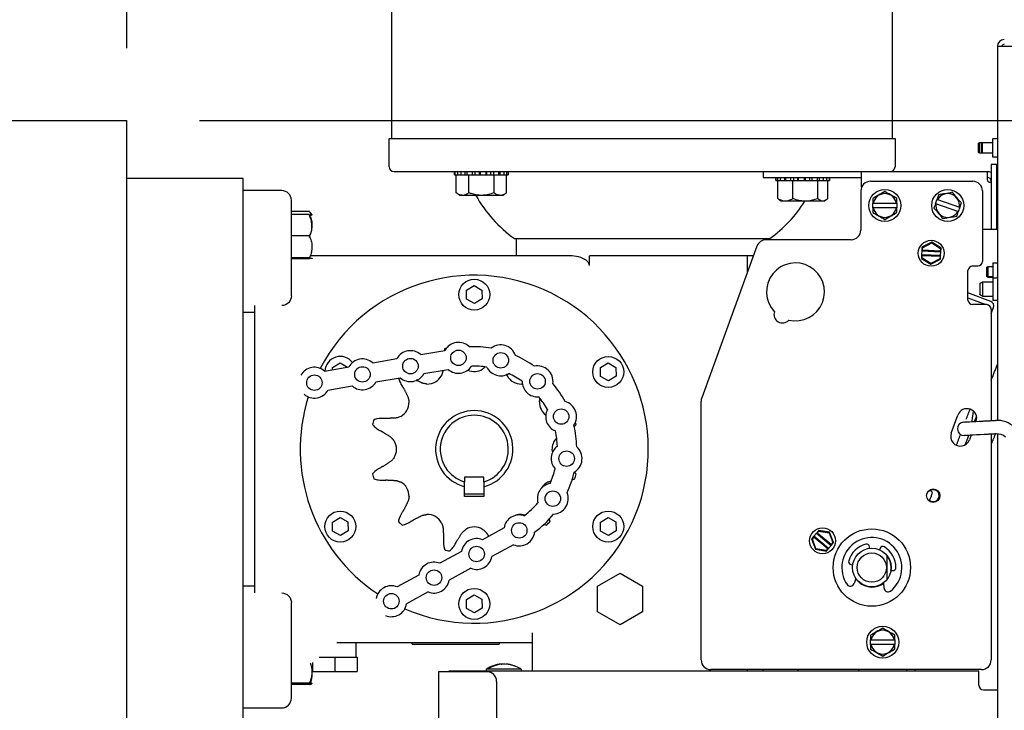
# Model space of a CAD drawing. Header units: inches. Extents: x 169.6 to 213.7, y 195.1 to 266.5.
# Tile 32 of 51: x 211.407 to 212.043, y 205.051 to 205.497. Entities that reach past the tile are written whole.
import ezdxf

# ---------------------------------------------------------------- set-up
doc = ezdxf.new("R2010")
doc.units = ezdxf.units.IN
doc.header["$LTSCALE"] = 0.25
doc.header["$MEASUREMENT"] = 0
doc.layers.add('ANNOTATIONS', color=1, linetype='Continuous')
doc.layers.add('RHX RH F.O.H.', color=7, linetype='Continuous')
doc.styles.add('ARIAL', font='arial.ttf', dxfattribs={"height": 0.09375})
doc.dimstyles.new('STANDARD$0', dxfattribs={"dimtxt": 0.09375, "dimasz": 0.09375, "dimexe": 0.03125, "dimexo": 0.046875, "dimgap": 0.09, "dimtad": 0, "dimtih": 1, "dimtoh": 1, "dimdec": 4, "dimzin": 0, "dimdsep": 46, "dimtxsty": 'ARIAL', "dimcen": 0.09, "dimadec": 0, "dimazin": 0, "dimtfac": 1, "dimtdec": 4, "dimtofl": 0, "dimtmove": 0, "dimatfit": 1, "dimfxl": 1, "dimtolj": 1, "dimtzin": 0, "dimarcsym": 0})

# ---------------------------------------------------------------- blocks, each defined once
blk = doc.blocks.new('*D24')
at = {"layer": 'ANNOTATIONS', "color": 0, "lineweight": -2, "transparency": 16777216}
for p, q in [((212.49426, 205.6409), (212.49426, 205.73465)), ((212.49426, 205.73465), (212.58801, 205.73465)), ((211.52309, 205.54715), (212.52551, 205.54715)), ((211.52309, 205.4321), (212.52551, 205.4321)), ((212.49426, 205.33835), (212.49426, 205.2446))]:
    blk.add_line(p, q, dxfattribs=at)
at = {"layer": 'ANNOTATIONS', "color": 0, "transparency": 16777216}
for points in [[(212.47864, 205.6409), (212.50989, 205.6409), (212.49426, 205.54715)], [(212.47864, 205.33835), (212.50989, 205.33835), (212.49426, 205.4321)]]:
    blk.add_solid(points, dxfattribs=at)
at = {"layer": 'defpoints', "color": 0, "transparency": 16777216}
for p in [(211.47622, 205.54715), (212.49426, 205.54715), (211.47622, 205.4321)]:
    blk.add_point(p, dxfattribs=at)
at = {"layer": 'ANNOTATIONS', "color": 0, "transparency": 16777216, "insert": (212.8367, 205.73465), "char_height": 0.09375, "attachment_point": 5, "style": 'ARIAL'}
blk.add_mtext('\\A1;1 1/2"', dxfattribs=at)
blk = doc.blocks.new('*D27')
at = {"layer": 'ANNOTATIONS', "color": 0, "lineweight": -2, "transparency": 16777216}
for p, q in [((211.68821, 205.54715), (213.02274, 205.54715)), ((212.99149, 205.4534), (212.99149, 203.33205)), ((212.99149, 200.77585), (212.99149, 202.89719)), ((211.49184, 200.6821), (213.02274, 200.6821))]:
    blk.add_line(p, q, dxfattribs=at)
at = {"layer": 'ANNOTATIONS', "color": 0, "transparency": 16777216}
for points in [[(212.97586, 205.4534), (213.00711, 205.4534), (212.99149, 205.54715)], [(212.97586, 200.77585), (213.00711, 200.77585), (212.99149, 200.6821)]]:
    blk.add_solid(points, dxfattribs=at)
at = {"layer": 'defpoints', "color": 0, "transparency": 16777216}
for p in [(211.64134, 205.54715), (211.44497, 200.6821), (212.99149, 200.6821)]:
    blk.add_point(p, dxfattribs=at)
at = {"layer": 'ANNOTATIONS', "color": 0, "transparency": 16777216, "insert": (212.99149, 203.11462), "char_height": 0.09375, "attachment_point": 5, "style": 'ARIAL'}
blk.add_mtext('\\A1;TOTAL\\PHEIGHT', dxfattribs=at)
blk = doc.blocks.new('*D25')
at = {"layer": 'ANNOTATIONS', "color": 0, "lineweight": -2, "transparency": 16777216}
for p, q in [((210.53872, 206.26343), (210.53872, 206.37165)), ((211.47622, 205.47898), (211.47622, 206.37165)), ((210.44497, 206.3404), (210.35122, 206.3404)), ((211.56997, 206.3404), (211.66372, 206.3404))]:
    blk.add_line(p, q, dxfattribs=at)
at = {"layer": 'ANNOTATIONS', "color": 0, "transparency": 16777216}
for points in [[(210.44497, 206.35603), (210.44497, 206.32478), (210.53872, 206.3404)], [(211.56997, 206.35603), (211.56997, 206.32478), (211.47622, 206.3404)]]:
    blk.add_solid(points, dxfattribs=at)
at = {"layer": 'defpoints', "color": 0, "transparency": 16777216}
for p in [(211.47622, 206.3404), (210.53872, 206.21655), (211.47622, 205.4321)]:
    blk.add_point(p, dxfattribs=at)
at = {"layer": 'ANNOTATIONS', "color": 0, "transparency": 16777216, "insert": (212.16533, 206.3404), "char_height": 0.09375, "attachment_point": 5, "style": 'ARIAL'}
blk.add_mtext('\\A1;PROJECTION', dxfattribs=at)

msp = doc.modelspace()

# ---------------------------------------------------------------- linework, layer by layer
at = {"layer": 'ANNOTATIONS'}
msp.add_line((211.52309, 205.4321), (212.52551, 205.4321), dxfattribs=at)
at = {"layer": 'RHX RH F.O.H.', "linetype": 'Continuous'}
for p, q in [((212.03887, 205.48001), (212.03887, 205.23829)), ((212.171, 205.48001), (212.03887, 205.48001)), ((210.53872, 205.4321), (211.47622, 205.4321)), ((211.47622, 204.4321), (211.47622, 205.4321)), ((211.64572, 205.4206), (211.97272, 205.4206)), ((212.02636, 205.4173), (212.02636, 205.41171)), ((212.02736, 205.41113), (212.02736, 205.41788)), ((212.02836, 205.4173), (212.02836, 205.41171)), ((212.02936, 205.41113), (212.02936, 205.41788)), ((212.03586, 205.40848), (212.03586, 205.42053)), ((212.03488, 205.40373), (212.03488, 205.3616)), ((212.03863, 205.40373), (212.03488, 205.40373)), ((212.03863, 205.3616), (212.03863, 205.40373)), ((211.64884, 205.3991), (211.68802, 205.3991)), ((211.68805, 205.3991), (211.68971, 205.3991)), ((211.68826, 205.3991), (211.68826, 205.3971)), ((211.6899, 205.3991), (211.6899, 205.3971)), ((211.6899, 205.3991), (212.03238, 205.3991)), ((211.69202, 205.3991), (211.69202, 205.3971)), ((211.69462, 205.3991), (211.69462, 205.3971)), ((211.69591, 205.3991), (211.69591, 205.3971)), ((211.69935, 205.3991), (211.69935, 205.3971)), ((211.70103, 205.3991), (211.70103, 205.3971)), ((211.70382, 205.3991), (211.70382, 205.3971)), ((211.70445, 205.3991), (211.70445, 205.3971)), ((211.7083, 205.3991), (211.7083, 205.3971)), ((211.7086, 205.3991), (211.7086, 205.3971)), ((211.7113, 205.3991), (211.7113, 205.3971)), ((211.71324, 205.3991), (211.71324, 205.3971)), ((211.71645, 205.3991), (211.71645, 205.3971)), ((211.71719, 205.3991), (211.71719, 205.3971)), ((211.71991, 205.3991), (211.71991, 205.3971)), ((211.72164, 205.3991), (211.72164, 205.3971)), ((211.72269, 205.3991), (211.72269, 205.3971)), ((211.88738, 205.3991), (211.88738, 205.39535)), ((211.95113, 205.38911), (211.95113, 205.3991)), ((212.03238, 205.3991), (212.03238, 205.39385)), ((211.55122, 205.3946), (211.47622, 205.3946)), ((211.55122, 204.9446), (211.55122, 205.3946)), ((211.68801, 205.3971), (211.72271, 205.3971)), ((211.68912, 205.38545), (211.68912, 205.3971)), ((211.69724, 205.38545), (211.69724, 205.3971)), ((211.71348, 205.38545), (211.71348, 205.3971)), ((211.7216, 205.38545), (211.7216, 205.3971)), ((211.88738, 205.39535), (211.95113, 205.39535)), ((211.89572, 205.39335), (211.93043, 205.39335)), ((211.89574, 205.39535), (211.89574, 205.39335)), ((211.89676, 205.39535), (211.89676, 205.39335)), ((211.89696, 205.3817), (211.89696, 205.39335)), ((211.89847, 205.39535), (211.89847, 205.39335)), ((211.9012, 205.39535), (211.9012, 205.39335)), ((211.90191, 205.39535), (211.90191, 205.39335)), ((211.90511, 205.39535), (211.90511, 205.39335)), ((211.90675, 205.3817), (211.90675, 205.39335)), ((211.90706, 205.39535), (211.90706, 205.39335)), ((211.90975, 205.39535), (211.90975, 205.39335)), ((211.91004, 205.39535), (211.91004, 205.39335)), ((211.91389, 205.39535), (211.91389, 205.39335)), ((211.91454, 205.39535), (211.91454, 205.39335)), ((211.91732, 205.39535), (211.91732, 205.39335)), ((211.91899, 205.39535), (211.91899, 205.39335)), ((211.92244, 205.39535), (211.92244, 205.39335)), ((211.92287, 205.3817), (211.92287, 205.39335)), ((211.92375, 205.39535), (211.92375, 205.39335)), ((211.92635, 205.39535), (211.92635, 205.39335)), ((211.92849, 205.39535), (211.92849, 205.39335)), ((211.92919, 205.3817), (211.92919, 205.39335)), ((211.92924, 205.3817), (211.92924, 205.39335)), ((211.93016, 205.39535), (211.93016, 205.39335)), ((211.95686, 205.39285), (212.02301, 205.39285)), ((212.03388, 205.39235), (212.03488, 205.39235)), ((211.57622, 205.38685), (211.55122, 205.38685)), ((211.95061, 205.3866), (211.95061, 205.36135)), ((212.02926, 205.3866), (212.02926, 205.3411)), ((211.58247, 205.31881), (211.58247, 205.3806)), ((211.71935, 205.3837), (211.69137, 205.3837)), ((211.92706, 205.37995), (211.89909, 205.37995)), ((211.95832, 205.37573), (211.95832, 205.37873)), ((211.95861, 205.37873), (211.97365, 205.37873)), ((211.97394, 205.37873), (211.97394, 205.37573)), ((211.99889, 205.37841), (211.99989, 205.38124)), ((212.01335, 205.37331), (211.99916, 205.37831)), ((212.00016, 205.38114), (212.01435, 205.37614)), ((211.59412, 205.37327), (211.58247, 205.37327)), ((211.97365, 205.37573), (211.95861, 205.37573)), ((212.01462, 205.37605), (212.01362, 205.37322)), ((211.59412, 205.37139), (211.58247, 205.37139)), ((212.03863, 205.3616), (212.02926, 205.3616)), ((211.59412, 205.35757), (211.58247, 205.35757)), ((211.72672, 205.35585), (211.89172, 205.35585)), ((211.94436, 205.3551), (211.88936, 205.3551)), ((211.99643, 205.35345), (211.9901, 205.35017)), ((211.99049, 205.34992), (211.99641, 205.35299)), ((211.99641, 205.35299), (211.99643, 205.35345)), ((211.99641, 205.35299), (212.00203, 205.34939)), ((212.00244, 205.3496), (211.99643, 205.35345)), ((211.88348, 205.35099), (211.84776, 205.25283)), ((211.98999, 205.34785), (211.98988, 205.34537)), ((211.9901, 205.35017), (211.98999, 205.34785)), ((211.98999, 205.34785), (211.99041, 205.34823)), ((211.98999, 205.34785), (212.00233, 205.34728)), ((211.99049, 205.34992), (211.9901, 205.35017)), ((211.99041, 205.34823), (211.99049, 205.34992)), ((212.00195, 205.34769), (211.99041, 205.34823)), ((212.00203, 205.34939), (212.00195, 205.34769)), ((212.00233, 205.34728), (212.00195, 205.34769)), ((212.00244, 205.3496), (212.00203, 205.34939)), ((212.00221, 205.3448), (212.00233, 205.34728)), ((212.00233, 205.34728), (212.00244, 205.3496)), ((211.59412, 205.34328), (211.58247, 205.34328)), ((211.59412, 205.34281), (211.58247, 205.34281)), ((211.76399, 205.3446), (211.59479, 205.3446)), ((211.77512, 205.33835), (211.77512, 205.3446)), ((211.88116, 205.3446), (211.77512, 205.3446)), ((211.87722, 205.3446), (211.87722, 205.33378)), ((211.98988, 205.34537), (211.98977, 205.34305)), ((211.98977, 205.34305), (211.99018, 205.34326)), ((211.98977, 205.34305), (211.99577, 205.3392)), ((212.00221, 205.3448), (211.98988, 205.34537)), ((211.98988, 205.34537), (211.99026, 205.34496)), ((211.99018, 205.34326), (211.99026, 205.34496)), ((211.99579, 205.33966), (211.99018, 205.34326)), ((211.99026, 205.34496), (212.0018, 205.34442)), ((211.99577, 205.3392), (212.00211, 205.34248)), ((212.00172, 205.34273), (211.99579, 205.33966)), ((212.0018, 205.34442), (212.00172, 205.34273)), ((212.00172, 205.34273), (212.00211, 205.34248)), ((212.00221, 205.3448), (212.0018, 205.34442)), ((212.00211, 205.34248), (212.00221, 205.3448)), ((212.03586, 205.34015), (212.03586, 205.32794)), ((211.99579, 205.33966), (211.99577, 205.3392)), ((212.01988, 205.3161), (212.01988, 205.3351)), ((212.02288, 205.3381), (212.02626, 205.3381)), ((212.03186, 205.33718), (212.03186, 205.33133)), ((212.03286, 205.33075), (212.03286, 205.33775)), ((212.02948, 205.31844), (212.02948, 205.32794)), ((212.03587, 205.33049), (212.03587, 205.31589)), ((211.69568, 205.32242), (211.70064, 205.32538)), ((211.69576, 205.31664), (211.69568, 205.32242)), ((211.70064, 205.32538), (211.70568, 205.32256)), ((211.70568, 205.32256), (211.70576, 205.31679)), ((212.02748, 205.32679), (212.02748, 205.3196)), ((211.7008, 205.31383), (211.69576, 205.31664)), ((211.70576, 205.31679), (211.7008, 205.31383)), ((212.03456, 205.31514), (212.01988, 205.32069)), ((212.01988, 205.31743), (212.03133, 205.3131)), ((212.03586, 205.31844), (212.03586, 205.31843)), ((211.55872, 205.3081), (211.55122, 205.3081)), ((211.55872, 205.31254), (211.55872, 205.12667)), ((212.03188, 205.3131), (212.02288, 205.3131)), ((212.03488, 205.30734), (212.03634, 205.31121)), ((212.03488, 205.3101), (212.03488, 205.23812)), ((211.66609, 205.28085), (211.68174, 205.28356)), ((211.63505, 205.27549), (211.6507, 205.27819)), ((211.60401, 205.27012), (211.61966, 205.27283)), ((211.60908, 205.27242), (211.61403, 205.27538)), ((211.6091, 205.271), (211.60908, 205.27242)), ((211.61403, 205.27538), (211.61885, 205.27269)), ((211.66822, 205.26853), (211.68387, 205.27124)), ((211.78228, 205.27242), (211.78724, 205.27538)), ((211.78236, 205.26664), (211.78228, 205.27242)), ((211.78724, 205.27538), (211.79228, 205.27256)), ((211.79228, 205.27256), (211.79236, 205.26679)), ((211.63718, 205.26317), (211.65283, 205.26587)), ((211.7874, 205.26383), (211.78236, 205.26664)), ((211.79236, 205.26679), (211.7874, 205.26383)), ((211.60614, 205.2578), (211.62179, 205.26051)), ((211.84738, 205.08335), (211.84738, 205.2507)), ((212.00911, 205.22999), (212.01338, 205.24174)), ((212.02193, 205.22867), (212.02085, 205.22572)), ((212.03488, 205.22935), (212.03488, 205.08335)), ((212.03887, 205.22953), (212.03887, 204.66126)), ((211.70697, 205.20165), (211.69447, 205.20165)), ((211.69447, 205.20165), (211.69447, 205.19851)), ((211.70697, 205.19851), (211.70697, 205.20165)), ((211.69447, 205.18915), (211.69447, 205.1954)), ((211.70697, 205.1954), (211.70697, 205.18915)), ((211.70697, 205.19045), (211.69447, 205.19045)), ((211.70697, 205.18915), (211.69447, 205.18915)), ((211.60908, 205.17242), (211.61403, 205.17538)), ((211.61403, 205.17538), (211.61907, 205.17256)), ((211.78228, 205.17242), (211.78724, 205.17538)), ((211.78724, 205.17538), (211.79228, 205.17256)), ((211.60916, 205.16664), (211.60908, 205.17242)), ((211.61907, 205.17256), (211.61916, 205.16679)), ((211.71994, 205.1688), (211.70604, 205.1611)), ((211.78236, 205.16664), (211.78228, 205.17242)), ((211.79228, 205.17256), (211.79236, 205.16679)), ((211.6142, 205.16383), (211.60916, 205.16664)), ((211.61916, 205.16679), (211.6142, 205.16383)), ((211.7874, 205.16383), (211.78236, 205.16664)), ((211.79236, 205.16679), (211.7874, 205.16383)), ((211.92031, 205.1634), (211.91882, 205.16161)), ((211.91928, 205.16153), (211.92036, 205.16284)), ((211.92189, 205.1653), (211.92031, 205.1634)), ((211.92031, 205.1634), (211.92036, 205.16284)), ((211.92981, 205.15551), (211.92031, 205.1634)), ((211.92036, 205.16284), (211.92924, 205.15545)), ((211.92338, 205.16709), (211.92189, 205.1653)), ((211.92189, 205.1653), (211.92246, 205.16536)), ((211.92189, 205.1653), (211.93139, 205.15741)), ((211.92246, 205.16536), (211.92354, 205.16666)), ((211.93134, 205.15797), (211.92246, 205.16536)), ((211.92354, 205.16666), (211.92338, 205.16709)), ((211.93041, 205.16589), (211.92338, 205.16709)), ((211.92354, 205.16666), (211.93011, 205.16553)), ((211.93011, 205.16553), (211.93041, 205.16589)), ((211.93011, 205.16553), (211.93242, 205.15928)), ((211.93288, 205.1592), (211.93041, 205.16589)), ((211.726, 205.15787), (211.7121, 205.15017)), ((211.91882, 205.16161), (211.91928, 205.16153)), ((211.91882, 205.16161), (211.92129, 205.15492)), ((211.92159, 205.15528), (211.91928, 205.16153)), ((211.92924, 205.15545), (211.92816, 205.15415)), ((211.92832, 205.15372), (211.92981, 205.15551)), ((211.92981, 205.15551), (211.92924, 205.15545)), ((211.92981, 205.15551), (211.93139, 205.15741)), ((211.93242, 205.15928), (211.93134, 205.15797)), ((211.93139, 205.15741), (211.93134, 205.15797)), ((211.93139, 205.15741), (211.93288, 205.1592)), ((211.93288, 205.1592), (211.93242, 205.15928)), ((211.95629, 205.1555), (211.95617, 205.1566)), ((211.96312, 205.15557), (211.96268, 205.15455)), ((211.69239, 205.15354), (211.67849, 205.14584)), ((211.92159, 205.15528), (211.92129, 205.15492)), ((211.92129, 205.15492), (211.92832, 205.15372)), ((211.92816, 205.15415), (211.92159, 205.15528)), ((211.92816, 205.15415), (211.92832, 205.15372)), ((211.69845, 205.1426), (211.68455, 205.1349)), ((211.94428, 205.1451), (211.94538, 205.14493)), ((211.96915, 205.14811), (211.96915, 205.14824)), ((211.97019, 205.14346), (211.97024, 205.14346)), ((211.66483, 205.13827), (211.65094, 205.13057)), ((211.78047, 205.1311), (211.79497, 205.13947)), ((211.79497, 205.13947), (211.80947, 205.1311)), ((211.97006, 205.14127), (211.97116, 205.14111)), ((211.55872, 205.1311), (211.55122, 205.1311)), ((211.78047, 205.11436), (211.78047, 205.1311)), ((211.80947, 205.1311), (211.80947, 205.11436)), ((211.94739, 205.1361), (211.94627, 205.13273)), ((211.94877, 205.13441), (211.94876, 205.13435)), ((211.96567, 205.12985), (211.96557, 205.13341)), ((211.67089, 205.12734), (211.657, 205.11964)), ((211.69568, 205.12242), (211.70064, 205.12538)), ((211.70064, 205.12538), (211.70568, 205.12256)), ((211.58247, 205.0586), (211.58247, 205.12039)), ((211.69576, 205.11664), (211.69568, 205.12242)), ((211.70568, 205.12256), (211.70576, 205.11679)), ((211.7008, 205.11383), (211.69576, 205.11664)), ((211.70576, 205.11679), (211.7008, 205.11383)), ((211.79497, 205.10598), (211.78047, 205.11436)), ((211.80947, 205.11436), (211.79497, 205.10598)), ((211.73822, 205.10085), (211.73822, 205.0761)), ((211.61182, 205.0946), (211.73822, 205.0946)), ((211.66059, 205.0936), (211.71684, 205.0936)), ((211.95693, 205.09335), (211.95693, 205.09635)), ((211.95722, 205.09635), (211.97227, 205.09635)), ((211.97227, 205.09335), (211.95722, 205.09335)), ((211.97256, 205.09635), (211.97256, 205.09335)), ((211.59607, 205.08164), (211.59607, 205.07585)), ((211.60035, 205.08523), (211.62512, 205.08523)), ((211.61054, 205.08523), (211.61054, 205.07585)), ((211.62507, 205.08523), (211.62507, 205.07585)), ((211.62512, 205.08523), (211.62512, 205.07585)), ((211.59607, 205.07585), (211.62512, 205.07585)), ((211.70892, 205.07573), (211.67767, 205.07573)), ((211.67767, 205.07573), (211.67767, 204.89151)), ((212.02687, 205.0761), (211.68422, 205.0761)), ((211.68422, 205.0761), (211.68422, 205.07573)), ((211.73097, 205.07735), (211.70857, 205.07735)), ((211.70908, 205.07767), (211.70973, 205.07767)), ((212.02863, 205.0771), (211.85363, 205.0771)), ((211.87722, 205.0771), (211.87722, 205.0761)), ((211.94912, 205.0771), (211.94912, 205.0761)), ((211.98037, 205.0761), (211.98037, 205.0771)), ((212.02687, 205.0671), (212.02687, 205.0761)), ((211.59412, 205.06835), (211.58247, 205.06835)), ((211.59412, 205.06775), (211.58247, 205.06775)), ((211.59412, 205.06744), (211.58247, 205.06744)), ((211.71517, 205.06948), (211.71517, 204.93865)), ((212.02987, 205.0641), (212.03887, 205.0641)), ((211.55122, 205.05235), (211.57622, 205.05235))]:
    msp.add_line(p, q, dxfattribs=at)
at = {"layer": 'RHX RH F.O.H.', "linetype": 'Continuous', "flags": 128}
for points in [[(212.02323, 205.24443), (212.02296, 205.24227), (212.02268, 205.23994), (212.02241, 205.2378), (212.02237, 205.23746)], [(212.01717, 205.23719), (212.01741, 205.2372), (212.01812, 205.23724), (212.01927, 205.2373), (212.02082, 205.23738), (212.02271, 205.23748), (212.02487, 205.23759), (212.02721, 205.23771), (212.02965, 205.23784)], [(212.03011, 205.2291), (212.02767, 205.22898), (212.02533, 205.22885), (212.02317, 205.22874), (212.02128, 205.22864), (212.01973, 205.22856), (212.01857, 205.2285), (212.01786, 205.22846), (212.01762, 205.22845)], [(212.01795, 205.22236), (212.01797, 205.22241), (212.01885, 205.22459), (212.01976, 205.22685)], [(211.99401, 205.19232), (211.99451, 205.19259), (211.99534, 205.19301)], [(211.71818, 205.08069), (211.71826, 205.08069), (211.71849, 205.08067)], [(211.72164, 205.08063), (211.72128, 205.08069), (211.72105, 205.08067)]]:
    msp.add_lwpolyline(points, dxfattribs=at)
at = {"layer": 'RHX RH F.O.H.', "linetype": 'Continuous'}
for centre, radius in [((211.96613, 205.37723), 0.01035), ((212.00676, 205.37723), 0.01035), ((211.9961, 205.34633), 0.00837), ((211.70072, 205.3196), 0.01), ((211.6905, 205.27873), 0.005), ((211.65946, 205.27336), 0.005), ((211.71785, 205.2771), 0.005), ((211.78732, 205.2696), 0.01), ((211.62842, 205.268), 0.005), ((211.59738, 205.26263), 0.005), ((211.74163, 205.26349), 0.005), ((211.75688, 205.24072), 0.005), ((211.76041, 205.21355), 0.005), ((211.99738, 205.1896), 0.00433), ((211.75149, 205.18764), 0.005), ((211.61412, 205.1696), 0.01), ((211.78732, 205.1696), 0.01), ((211.7298, 205.16712), 0.005), ((211.92585, 205.16041), 0.00837), ((211.95772, 205.1431), 0.025), ((211.70225, 205.15185), 0.005), ((211.95772, 205.1431), 0.01248), ((211.95772, 205.1431), 0.00947), ((211.67469, 205.13659), 0.005), ((211.64714, 205.12132), 0.005), ((211.70072, 205.1196), 0.01), ((211.96474, 205.09485), 0.01035)]:
    msp.add_circle(centre, radius, dxfattribs=at)
for centre, radius, start, end in [((212.04336, 205.48001), 0.00449, 90, 180), ((212.04336, 205.48001), 0.0015, 90, 180), ((212.03837, 205.42103), 0.0005, 270, 0), ((212.03837, 205.40798), 0.0005, 0, 90), ((211.64884, 205.40223), 0.00313, 180, 270), ((211.96959, 205.40223), 0.00313, 270, 0), ((212.03238, 205.39285), 0.00625, 66.42182, 90), ((211.95686, 205.3866), 0.00625, 90, 180), ((212.02301, 205.3866), 0.00625, 0, 90), ((212.03238, 205.39285), 0.0025, 0, 90), ((211.57622, 205.3806), 0.00625, 0, 90), ((211.96613, 205.37723), 0.00767, 11.27622, 168.72378), ((212.00676, 205.37723), 0.00767, 351.86066, 149.30822), ((211.77557, 205.42465), 0.08437, 209.02904, 234.6197), ((211.84287, 205.42465), 0.08438, 305.3803, 328.015), ((212.00676, 205.37723), 0.00767, 171.86066, 329.30822), ((211.96613, 205.37723), 0.00767, 191.27622, 348.72378), ((211.94436, 205.36135), 0.00625, 270, 0), ((211.88936, 205.34885), 0.00625, 90, 160), ((211.90836, 205.3214), 0.01875, 256.59094, 223.40906), ((212.02626, 205.3411), 0.003, 270, 0), ((212.02288, 205.3351), 0.003, 90, 180), ((211.70072, 205.2196), 0.1125, 246.50184, 152.29377), ((212.03837, 205.33099), 0.0005, 270, 0), ((212.02288, 205.3161), 0.003, 180, 270), ((212.03349, 205.31229), 0.00305, 339.3, 69.3), ((212.03837, 205.31539), 0.0005, 0, 90), ((211.89989, 205.30672), 0.00545, 160.78038, 319.21962), ((212.03188, 205.3101), 0.003, 0, 90), ((211.65946, 205.27336), 0.01, 48.48762, 151.12325), ((211.70072, 205.2196), 0.06769, 105.55695, 106.40363), ((211.6905, 205.27873), 0.01, 44.85037, 151.12325), ((211.70072, 205.2196), 0.06625, 80.50406, 92.70681), ((211.71785, 205.2771), 0.01, 18.45037, 128.3605), ((211.61412, 205.2696), 0.01, 37.56402, 176.90989), ((211.62842, 205.268), 0.01, 48.48762, 151.12325), ((211.70072, 205.2196), 0.06625, 54.10406, 66.30681), ((211.59738, 205.26263), 0.01, 48.48762, 151.12325), ((211.6905, 205.27873), 0.01, 228.48762, 327.29059), ((211.70072, 205.27997), 0.01012, 245.59713, 302.24965), ((211.70072, 205.2196), 0.05375, 81.28755, 91.92332), ((211.71785, 205.2771), 0.01, 205.92028, 300.89059), ((211.74163, 205.26349), 0.01, 352.05037, 101.9605), ((211.65946, 205.27336), 0.01, 228.48762, 331.12325), ((211.67053, 205.27189), 0.01012, 267.75035, 332.24965), ((211.7309, 205.27189), 0.01013, 207.75035, 272.24965), ((211.70072, 205.2196), 0.05375, 54.88755, 65.52332), ((211.74163, 205.26349), 0.01, 179.52028, 274.49059), ((211.59738, 205.26263), 0.01, 228.48762, 331.12325), ((211.62842, 205.268), 0.01, 228.48762, 331.12325), ((211.70072, 205.2196), 0.06625, 27.70406, 39.90681), ((211.70072, 205.2196), 0.1125, 162.49247, 236.30315), ((211.70072, 205.2196), 0.05375, 28.48755, 39.12332), ((211.85363, 205.2507), 0.00625, 160, 180), ((211.64844, 205.24979), 0.01013, 297.75035, 2.24965), ((211.70072, 205.2196), 0.025, 284.47751, 255.52249), ((211.753, 205.24979), 0.01012, 177.75035, 233.13929), ((211.75688, 205.24072), 0.01, 153.12028, 248.09059), ((211.75688, 205.24072), 0.01, 325.65037, 75.5605), ((212.01926, 205.2396), 0.00625, 341.3732, 160), ((211.70072, 205.2196), 0.06769, 163.59637, 166.40363), ((211.70072, 205.2196), 0.022, 286.50452, 253.49548), ((212.03861, 205.22141), 0.01688, 48, 93), ((211.70072, 205.2196), 0.06625, 1.30406, 13.50681), ((211.70072, 205.2196), 0.06769, 13.59637, 14.85393), ((212.01739, 205.23282), 0.00438, 93, 273), ((211.70072, 205.2196), 0.05375, 2.08755, 12.72332), ((212.01498, 205.22786), 0.00625, 160, 340), ((212.03861, 205.22141), 0.00812, 48, 93), ((211.64035, 205.2196), 0.01012, 327.75035, 32.24965), ((211.76041, 205.21355), 0.01, 126.72028, 221.69059), ((211.76109, 205.2196), 0.01013, 147.75035, 192.37063), ((211.76041, 205.21355), 0.01, 299.25037, 49.1605), ((211.70072, 205.2196), 0.05375, 335.68755, 346.32332), ((211.70072, 205.2196), 0.06769, 193.59637, 196.40363), ((211.70072, 205.2196), 0.06625, 334.90406, 347.10681), ((211.70072, 205.2196), 0.06769, 343.59637, 346.40363), ((211.64844, 205.18942), 0.01012, 357.75035, 62.24965), ((211.75149, 205.18764), 0.01, 100.32028, 195.29059), ((211.753, 205.18942), 0.01012, 117.75035, 149.47729), ((211.99738, 205.1896), 0.00388, 233.7909, 120.35551), ((211.75149, 205.18764), 0.01, 272.85037, 22.7605), ((211.9736, 205.19659), 0.02375, 333.69784, 348.42526), ((211.95772, 205.1431), 0.0625, 51.21865, 52.99188), ((211.70072, 205.2196), 0.05375, 306.8723, 319.92332), ((211.67053, 205.16732), 0.01013, 27.75035, 92.24965), ((211.7298, 205.16712), 0.01, 71.50504, 170.308), ((211.7309, 205.16732), 0.01013, 87.75035, 109.80693), ((211.70072, 205.2196), 0.06625, 306.08881, 320.70681), ((211.70072, 205.2196), 0.06769, 223.59637, 226.40363), ((211.70072, 205.15923), 0.01013, 57.75035, 122.24965), ((211.70072, 205.2196), 0.06769, 313.59637, 316.40363), ((211.70225, 205.15185), 0.01, 67.67238, 170.308), ((211.7298, 205.16712), 0.01, 247.67238, 353.94525), ((211.95772, 205.1431), 0.01939, 308.51956, 214.61318), ((211.95772, 205.1431), 0.01559, 104.43944, 163.69331), ((211.9543, 205.15638), 0.00188, 6.56637, 104.43944), ((211.96485, 205.15482), 0.00188, 58.69331, 156.56637), ((211.95772, 205.1431), 0.01559, 359.43944, 58.69331), ((211.70072, 205.2196), 0.06769, 253.59637, 256.40363), ((211.70225, 205.15185), 0.01, 247.67238, 350.308), ((211.95772, 205.1431), 0.0126, 351.56637, 36.64753), ((211.95772, 205.1431), 0.01255, 351.56637, 36.19936), ((211.95772, 205.1431), 0.01252, 351.56637, 36.05471), ((211.67469, 205.13659), 0.01, 67.67238, 170.308), ((211.94456, 205.14695), 0.00188, 163.69331, 261.56637), ((211.97143, 205.14297), 0.00188, 261.56637, 359.43944), ((211.64714, 205.12132), 0.01, 67.67238, 170.308), ((211.67469, 205.13659), 0.01, 247.67238, 350.308), ((211.94386, 205.13353), 0.00254, 214.61318, 341.56637), ((211.95772, 205.1431), 0.0126, 227.84256, 308.5719), ((211.96821, 205.12992), 0.00254, 181.56637, 308.51956), ((211.64714, 205.12132), 0.01, 247.67238, 350.308), ((211.96474, 205.09485), 0.00767, 11.27622, 168.72378), ((211.96474, 205.09485), 0.00767, 191.27622, 348.72378), ((211.71977, 205.06061), 0.02015, 94.53605, 123.77361), ((211.71946, 205.06139), 0.01931, 89.0679, 122.52099), ((211.72009, 205.06143), 0.01926, 68.52342, 122.55511), ((211.71977, 205.06061), 0.02015, 56.22642, 85.46393), ((211.85363, 205.08335), 0.00625, 180, 270), ((212.02863, 205.08335), 0.00625, 270, 0), ((211.70892, 205.06948), 0.00625, 0, 90), ((212.02987, 205.0671), 0.003, 180, 270), ((211.57622, 205.0586), 0.00625, 270, 0)]:
    msp.add_arc(centre, radius, start, end, dxfattribs=at)
at = {"layer": 'RHX RH F.O.H.', "linetype": 'Continuous', "extrusion": (0, 0, -1)}
for centre, start_param, end_param in [((211.57622, 205.31881), 1.570796, 3.141593), ((211.57622, 205.12039), 0, 1.570796)]:
    msp.add_ellipse(centre, major_axis=(0, 0.00628), ratio=0.995382, start_param=start_param, end_param=end_param, dxfattribs=at)
at = {"layer": 'RHX RH F.O.H.', "linetype": 'Continuous'}
for points in [[(211.64747, 205.4206), (211.64747, 205.51435)], [(211.97097, 205.51435), (211.97097, 205.4206)], [(211.64572, 205.40223), (211.64572, 205.4206)], [(211.97272, 205.4206), (211.97272, 205.40223)], [(212.02636, 205.4173), (212.02736, 205.41788)], [(212.02736, 205.41788), (212.02936, 205.41788)], [(212.02836, 205.4173), (212.02936, 205.41788)], [(212.02936, 205.41788), (212.03586, 205.41788)], [(212.03586, 205.42053), (212.03837, 205.42053)], [(212.02736, 205.41113), (212.02636, 205.41171)], [(212.02936, 205.41113), (212.02736, 205.41113)], [(212.02936, 205.41113), (212.02836, 205.41171)], [(212.03586, 205.41113), (212.02936, 205.41113)], [(212.03837, 205.40848), (212.03586, 205.40848)], [(211.68801, 205.3971), (211.68801, 205.3991)], [(211.72271, 205.3991), (211.72271, 205.3971)], [(211.89572, 205.39335), (211.89572, 205.39535)], [(211.93043, 205.39535), (211.93043, 205.39335)], [(211.69137, 205.3837), (211.68912, 205.38545)], [(211.7216, 205.38545), (211.71935, 205.3837)], [(211.89696, 205.3817), (211.89781, 205.38101)], [(211.89909, 205.37995), (211.89778, 205.38097)], [(211.92837, 205.38097), (211.92706, 205.37995)], [(211.92856, 205.38112), (211.92837, 205.38097)], [(211.95832, 205.38174), (211.95832, 205.37873)], [(211.95861, 205.37873), (211.95832, 205.37873)], [(211.97394, 205.37873), (211.97365, 205.37873)], [(211.97394, 205.37873), (211.97394, 205.38174)], [(211.99889, 205.37841), (211.99916, 205.37831)], [(212.00089, 205.38408), (211.99989, 205.38124)], [(212.00016, 205.38114), (211.99989, 205.38124)], [(212.01462, 205.37605), (212.01562, 205.37889)], [(211.59471, 205.37258), (211.59581, 205.37117)], [(211.95832, 205.37573), (211.95861, 205.37573)], [(211.97365, 205.37573), (211.97394, 205.37573)], [(212.01335, 205.37331), (212.01362, 205.37322)], [(212.01462, 205.37605), (212.01435, 205.37614)], [(211.59581, 205.37117), (211.59587, 205.37109)], [(211.72797, 205.3446), (211.72797, 205.35585)], [(211.89047, 205.35585), (211.89047, 205.3551)], [(211.59587, 205.34311), (211.59581, 205.34303)], [(212.03586, 205.34015), (212.03887, 205.34015)], [(212.03186, 205.33718), (212.03286, 205.33775)], [(212.03286, 205.33775), (212.03586, 205.33775)], [(212.02748, 205.32679), (212.02948, 205.32794)], [(212.02948, 205.32794), (212.03587, 205.32794)], [(212.03286, 205.331), (212.03186, 205.33158)], [(212.03286, 205.33075), (212.03186, 205.33133)], [(212.03586, 205.331), (212.03286, 205.331)], [(212.03586, 205.33075), (212.03286, 205.33075)], [(212.03587, 205.3281), (212.03586, 205.3281)], [(212.03587, 205.33049), (212.03837, 205.33049)], [(212.02948, 205.31844), (212.02748, 205.3196)], [(212.03587, 205.31844), (212.02948, 205.31844)], [(212.03587, 205.31843), (212.03586, 205.31843)], [(212.03837, 205.31589), (212.03587, 205.31589)], [(211.6816, 205.28454), (211.6814, 205.28365)], [(211.6805, 205.27013), (211.67949, 205.26717)], [(211.68054, 205.27066), (211.6805, 205.27013)], [(211.70771, 205.2728), (211.70612, 205.27141)], [(212.03488, 205.26426), (212.03887, 205.27413)], [(211.66707, 205.26237), (211.66324, 205.26429)], [(211.72194, 205.26717), (211.72161, 205.26804)], [(211.65414, 205.26032), (211.65523, 205.25867)], [(211.65523, 205.25867), (211.65795, 205.25325)], [(211.73193, 205.26189), (211.7313, 205.26177)], [(211.65795, 205.25325), (211.65855, 205.25019)], [(211.74288, 205.25019), (211.74323, 205.25231)], [(212.02111, 205.24557), (212.01856, 205.23882)], [(211.64414, 205.23946), (211.64217, 205.23958)], [(211.65019, 205.23982), (211.64414, 205.23946)], [(212.02409, 205.23755), (212.02539, 205.24078)], [(212.02965, 205.23784), (212.03773, 205.23826)], [(211.64003, 205.23158), (211.64179, 205.23069)], [(211.64179, 205.23069), (211.64686, 205.22736)], [(211.64686, 205.22736), (211.64891, 205.22501)], [(211.75253, 205.22501), (211.75378, 205.22655)], [(212.01493, 205.22921), (212.01229, 205.22222)], [(212.01976, 205.22685), (212.02047, 205.2286)], [(212.03819, 205.22953), (212.03011, 205.2291)], [(212.03755, 205.22949), (212.03488, 205.22288)], [(211.64179, 205.20851), (211.64003, 205.20763)], [(211.64686, 205.21185), (211.64179, 205.20851)], [(211.76651, 205.20369), (211.76533, 205.2048)], [(211.64217, 205.19963), (211.64414, 205.19974)], [(211.64414, 205.19974), (211.65019, 205.19939)], [(211.65019, 205.19939), (211.65315, 205.19838)], [(211.69447, 205.1954), (211.69447, 205.19851)], [(211.70697, 205.19851), (211.70697, 205.1954)], [(211.74829, 205.19838), (211.75027, 205.19913)], [(211.65795, 205.18595), (211.65523, 205.18053)], [(211.65523, 205.18053), (211.65414, 205.17889)], [(211.66165, 205.17411), (211.66707, 205.17684)], [(211.66707, 205.17684), (211.67014, 205.17744)], [(211.7313, 205.17744), (211.73346, 205.17709)], [(211.74974, 205.17293), (211.74917, 205.17484)], [(211.66, 205.17303), (211.66165, 205.17411)], [(211.6805, 205.16908), (211.68086, 205.16302)], [(211.68086, 205.16302), (211.68074, 205.16105)], [(211.68963, 205.16067), (211.69296, 205.16574)], [(211.69296, 205.16574), (211.69532, 205.1678)], [(211.70847, 205.16574), (211.71006, 205.16333)], [(211.68874, 205.15891), (211.68963, 205.16067)], [(211.95303, 205.15466), (211.95303, 205.15474)], [(211.96874, 205.14895), (211.96878, 205.14899)], [(211.95303, 205.13146), (211.95303, 205.13154)], [(211.96241, 205.13154), (211.96241, 205.13146)], [(211.95693, 205.09936), (211.95693, 205.09635)], [(211.97256, 205.09635), (211.97256, 205.09936)], [(211.62409, 205.0946), (211.62409, 205.08523)], [(211.66059, 205.0936), (211.66059, 205.0946)], [(211.71684, 205.0946), (211.71684, 205.0936)], [(211.95722, 205.09635), (211.95693, 205.09635)], [(211.95693, 205.09335), (211.95722, 205.09335)], [(211.97256, 205.09635), (211.97227, 205.09635)], [(211.97227, 205.09335), (211.97256, 205.09335)], [(211.70857, 205.0761), (211.70857, 205.07735)], [(211.73097, 205.07735), (211.73097, 205.0761)], [(211.88747, 205.0761), (211.88747, 205.0771)], [(211.90987, 205.0771), (211.90987, 205.0761)], [(211.98557, 205.0771), (211.98557, 205.0761)], [(211.59426, 205.06776), (211.59412, 205.06744)], [(211.59587, 205.06812), (211.59578, 205.068)]]:
    msp.add_open_spline(points, degree=1, dxfattribs=at)
for points, knots in [([(212.03238, 205.39385), (212.0324, 205.39368), (212.03243, 205.39335), (212.03269, 205.3929), (212.03305, 205.39257), (212.03348, 205.39238), (212.03375, 205.39236), (212.03388, 205.39235)], [0, 0, 0, 0, 0.205083, 0.410246, 0.612206, 0.802661, 1, 1, 1, 1]), ([(211.69724, 205.38545), (211.69666, 205.38504), (211.69549, 205.38421), (211.69364, 205.38366), (211.69175, 205.38387), (211.69025, 205.38462), (211.68939, 205.38526), (211.68912, 205.38545)], [0, 0, 0, 0, 0.221055, 0.44735, 0.66913, 0.899214, 1, 1, 1, 1]), ([(211.71348, 205.38545), (211.71338, 205.38541), (211.71118, 205.38456), (211.70763, 205.38363), (211.7029, 205.38383), (211.69977, 205.38452), (211.69793, 205.3852), (211.69724, 205.38545)], [0, 0, 0, 0, 0.019177, 0.426309, 0.646881, 0.867904, 1, 1, 1, 1]), ([(211.7216, 205.38545), (211.72102, 205.38504), (211.71985, 205.38421), (211.718, 205.38366), (211.7161, 205.38387), (211.71461, 205.38462), (211.71374, 205.38526), (211.71348, 205.38545)], [0, 0, 0, 0, 0.221056, 0.447349, 0.66913, 0.899214, 1, 1, 1, 1]), ([(211.96613, 205.38625), (211.96474, 205.38545), (211.96213, 205.38394), (211.95953, 205.38244), (211.95832, 205.38174)], [0, 0, 0, 0, 0.532448, 1, 1, 1, 1]), ([(211.97394, 205.38174), (211.97255, 205.38254), (211.96994, 205.38405), (211.96735, 205.38555), (211.96613, 205.38625)], [0, 0, 0, 0, 0.532448, 1, 1, 1, 1]), ([(212.00975, 205.38574), (212.00818, 205.38544), (212.00521, 205.38489), (212.00227, 205.38434), (212.00089, 205.38408)], [0, 0, 0, 0, 0.532443, 1, 1, 1, 1]), ([(212.01562, 205.37889), (212.01458, 205.3801), (212.01262, 205.38239), (212.01067, 205.38467), (212.00975, 205.38574)], [0, 0, 0, 0, 0.532441, 1, 1, 1, 1]), ([(211.90675, 205.3817), (211.90606, 205.38129), (211.90464, 205.38046), (211.90241, 205.37991), (211.90012, 205.38012), (211.89832, 205.38087), (211.89728, 205.38151), (211.89696, 205.3817)], [0, 0, 0, 0, 0.2210544, 0.4473484, 0.6691293, 0.8992129, 1, 1, 1, 1]), ([(211.92287, 205.3817), (211.92277, 205.38166), (211.92058, 205.38081), (211.91706, 205.37988), (211.91236, 205.38008), (211.90926, 205.38077), (211.90744, 205.38145), (211.90675, 205.3817)], [0, 0, 0, 0, 0.019177, 0.426308, 0.646879, 0.867905, 1, 1, 1, 1]), ([(211.92919, 205.3817), (211.92874, 205.38129), (211.92782, 205.38046), (211.92638, 205.37991), (211.92491, 205.38012), (211.92374, 205.38087), (211.92307, 205.38151), (211.92287, 205.3817)], [0, 0, 0, 0, 0.221056, 0.44735, 0.66913, 0.899214, 1, 1, 1, 1]), ([(211.99889, 205.37841), (211.99868, 205.37782), (211.99834, 205.37686), (211.99801, 205.37593), (211.99789, 205.37557)], [0, 0, 0, 0, 0.614942, 1, 1, 1, 1]), ([(211.59412, 205.37327), (211.59416, 205.37323), (211.59481, 205.37253), (211.59511, 205.37178), (211.59539, 205.37108)], [0, 0, 0, 0, 0.0590256, 1, 1, 1, 1]), ([(211.95832, 205.37573), (211.95832, 205.3751), (211.95832, 205.37409), (211.95832, 205.3731), (211.95832, 205.37272)], [0, 0, 0, 0, 0.614935, 1, 1, 1, 1]), ([(211.95832, 205.37272), (211.95971, 205.37192), (211.96232, 205.37041), (211.96492, 205.36891), (211.96613, 205.36821)], [0, 0, 0, 0, 0.532443, 1, 1, 1, 1]), ([(211.96613, 205.36821), (211.96752, 205.36901), (211.97013, 205.37052), (211.97273, 205.37202), (211.97394, 205.37272)], [0, 0, 0, 0, 0.5324418, 1, 1, 1, 1]), ([(211.97394, 205.37272), (211.97394, 205.3731), (211.97394, 205.37409), (211.97394, 205.3751), (211.97394, 205.37573)], [0, 0, 0, 0, 0.385065, 1, 1, 1, 1]), ([(211.99789, 205.37557), (211.99893, 205.37435), (212.00089, 205.37206), (212.00284, 205.36979), (212.00376, 205.36872)], [0, 0, 0, 0, 0.532448, 1, 1, 1, 1]), ([(212.01262, 205.37038), (212.01275, 205.37074), (212.01308, 205.37167), (212.01342, 205.37263), (212.01362, 205.37322)], [0, 0, 0, 0, 0.385063, 1, 1, 1, 1]), ([(211.59412, 205.37139), (211.59453, 205.3704), (211.59536, 205.36841), (211.59592, 205.36525), (211.59571, 205.36203), (211.59495, 205.35948), (211.59431, 205.35801), (211.59412, 205.35757)], [0, 0, 0, 0, 0.221056, 0.447349, 0.669129, 0.899212, 1, 1, 1, 1]), ([(211.59412, 205.37093), (211.59416, 205.37093), (211.59501, 205.37099), (211.5959, 205.37108), (211.59575, 205.37116), (211.59572, 205.37117)], [0, 0, 0, 0, 0.036627, 0.814238, 1, 1, 1, 1]), ([(211.59412, 205.35664), (211.59453, 205.35766), (211.59536, 205.35972), (211.59592, 205.36298), (211.59571, 205.36632), (211.59495, 205.36895), (211.59431, 205.37047), (211.59412, 205.37093)], [0, 0, 0, 0, 0.221056, 0.447349, 0.669129, 0.899212, 1, 1, 1, 1]), ([(212.00376, 205.36872), (212.00533, 205.36901), (212.0083, 205.36957), (212.01125, 205.37012), (212.01262, 205.37038)], [0, 0, 0, 0, 0.532446, 1, 1, 1, 1]), ([(211.59412, 205.35757), (211.59453, 205.35655), (211.59536, 205.35448), (211.59592, 205.35122), (211.59571, 205.34789), (211.59495, 205.34526), (211.59431, 205.34374), (211.59412, 205.34328)], [0, 0, 0, 0, 0.221056, 0.447349, 0.669129, 0.899212, 1, 1, 1, 1]), ([(211.59412, 205.34328), (211.59437, 205.34326), (211.59504, 205.34321), (211.59576, 205.34312), (211.59594, 205.34298), (211.59501, 205.34288), (211.59416, 205.34282), (211.59412, 205.34281)], [0, 0, 0, 0, 0.132083, 0.349384, 0.573733, 0.980825, 1, 1, 1, 1]), ([(211.77512, 205.33835), (211.77509, 205.33868), (211.77501, 205.33942), (211.77429, 205.34066), (211.77253, 205.34229), (211.76894, 205.34409), (211.76586, 205.34441), (211.76399, 205.3446)], [0, 0, 0, 0, 0.064118, 0.145189, 0.282371, 0.563841, 1, 1, 1, 1]), ([(211.65187, 205.26571), (211.65208, 205.26487), (211.65256, 205.26299), (211.65358, 205.26127), (211.65414, 205.26032)], [0, 0, 0, 0, 0.447827, 1, 1, 1, 1]), ([(211.67014, 205.26177), (211.66932, 205.26185), (211.66827, 205.26196), (211.66728, 205.2623), (211.66707, 205.26237)], [0, 0, 0, 0, 0.785166, 1, 1, 1, 1]), ([(211.64217, 205.23958), (211.64019, 205.23951), (211.63799, 205.23944), (211.63598, 205.23878), (211.63579, 205.23872)], [0, 0, 0, 0, 0.902328, 1, 1, 1, 1]), ([(211.65315, 205.24083), (211.6524, 205.24049), (211.65144, 205.24006), (211.65041, 205.23986), (211.65019, 205.23982)], [0, 0, 0, 0, 0.7851397, 1, 1, 1, 1]), ([(211.63493, 205.23552), (211.63567, 205.23475), (211.63715, 205.23321), (211.63907, 205.23212), (211.64003, 205.23158)], [0, 0, 0, 0, 0.4993393, 1, 1, 1, 1]), ([(211.76523, 205.23441), (211.76553, 205.23461), (211.76602, 205.23493), (211.76638, 205.23536), (211.76651, 205.23552)], [0, 0, 0, 0, 0.631301, 1, 1, 1, 1]), ([(211.64891, 205.2142), (211.64843, 205.21353), (211.64781, 205.21268), (211.64703, 205.21199), (211.64686, 205.21185)], [0, 0, 0, 0, 0.785114, 1, 1, 1, 1]), ([(211.64003, 205.20763), (211.63834, 205.20658), (211.63647, 205.20542), (211.63506, 205.20384), (211.63493, 205.20369)], [0, 0, 0, 0, 0.902317, 1, 1, 1, 1]), ([(211.63579, 205.20049), (211.63681, 205.20019), (211.63886, 205.1996), (211.64107, 205.19962), (211.64217, 205.19963)], [0, 0, 0, 0, 0.499343, 1, 1, 1, 1]), ([(211.76371, 205.20014), (211.76417, 205.20017), (211.76484, 205.2002), (211.76546, 205.20042), (211.76565, 205.20049)], [0, 0, 0, 0, 0.68286, 1, 1, 1, 1]), ([(211.65855, 205.18902), (211.65847, 205.1882), (211.65836, 205.18715), (211.65802, 205.18617), (211.65795, 205.18595)], [0, 0, 0, 0, 0.785155, 1, 1, 1, 1]), ([(211.65414, 205.17889), (211.65321, 205.17713), (211.65217, 205.17519), (211.65174, 205.17313), (211.6517, 205.17293)], [0, 0, 0, 0, 0.90231, 1, 1, 1, 1]), ([(211.65404, 205.17058), (211.65508, 205.17084), (211.65715, 205.17135), (211.65905, 205.17247), (211.66, 205.17303)], [0, 0, 0, 0, 0.499348, 1, 1, 1, 1]), ([(211.67949, 205.17204), (211.67983, 205.17128), (211.68026, 205.17032), (211.68046, 205.1693), (211.6805, 205.16908)], [0, 0, 0, 0, 0.78515, 1, 1, 1, 1]), ([(211.74556, 205.17125), (211.74596, 205.17104), (211.74656, 205.17074), (211.74719, 205.17062), (211.74739, 205.17058)], [0, 0, 0, 0, 0.679976, 1, 1, 1, 1]), ([(211.70612, 205.1678), (211.70679, 205.16731), (211.70764, 205.1667), (211.70833, 205.16591), (211.70847, 205.16574)], [0, 0, 0, 0, 0.785121, 1, 1, 1, 1]), ([(211.68074, 205.16105), (211.68081, 205.15909), (211.68088, 205.15689), (211.68153, 205.15488), (211.6816, 205.15467)], [0, 0, 0, 0, 0.89496, 1, 1, 1, 1]), ([(211.68481, 205.15381), (211.68556, 205.15454), (211.6871, 205.15602), (211.68819, 205.15793), (211.68874, 205.15891)], [0, 0, 0, 0, 0.491159, 1, 1, 1, 1]), ([(211.96765, 205.13555), (211.96765, 205.13701), (211.96765, 205.13957), (211.96765, 205.14423), (211.96765, 205.14785), (211.96765, 205.14998), (211.96765, 205.15066)], [0, 0, 0, 0, 0.310694, 0.541517, 0.85326, 1, 1, 1, 1]), ([(211.96474, 205.10387), (211.96335, 205.10307), (211.96074, 205.10157), (211.95815, 205.10006), (211.95693, 205.09936)], [0, 0, 0, 0, 0.532443, 1, 1, 1, 1]), ([(211.97256, 205.09936), (211.97117, 205.10017), (211.96856, 205.10167), (211.96596, 205.10317), (211.96474, 205.10387)], [0, 0, 0, 0, 0.532443, 1, 1, 1, 1]), ([(211.95693, 205.09335), (211.95693, 205.09273), (211.95693, 205.09171), (211.95693, 205.09072), (211.95693, 205.09034)], [0, 0, 0, 0, 0.6149363, 1, 1, 1, 1]), ([(211.97256, 205.09034), (211.97256, 205.09072), (211.97256, 205.09171), (211.97256, 205.09273), (211.97256, 205.09335)], [0, 0, 0, 0, 0.3850637, 1, 1, 1, 1]), ([(211.95693, 205.09034), (211.95832, 205.08954), (211.96093, 205.08803), (211.96353, 205.08653), (211.96474, 205.08583)], [0, 0, 0, 0, 0.532443, 1, 1, 1, 1]), ([(211.96474, 205.08583), (211.96613, 205.08663), (211.96874, 205.08814), (211.97134, 205.08964), (211.97256, 205.09034)], [0, 0, 0, 0, 0.532443, 1, 1, 1, 1]), ([(211.59466, 205.08133), (211.59472, 205.08118), (211.59519, 205.08002), (211.59575, 205.07773), (211.59595, 205.07354), (211.59501, 205.07039), (211.59416, 205.06844), (211.59412, 205.06835)], [0, 0, 0, 0, 0.036405, 0.277661, 0.526742, 0.978711, 1, 1, 1, 1]), ([(211.59576, 205.07442), (211.59574, 205.07355), (211.5957, 205.07162), (211.59506, 205.06959), (211.59456, 205.06845), (211.5945, 205.06831)], [0, 0, 0, 0, 0.419685, 0.92617, 1, 1, 1, 1]), ([(211.59412, 205.06744), (211.59416, 205.06745), (211.59501, 205.06762), (211.59593, 205.0679), (211.59576, 205.06828), (211.59505, 205.06853), (211.59437, 205.06868), (211.59412, 205.06873)], [0, 0, 0, 0, 0.019174, 0.426263, 0.643076, 0.867918, 1, 1, 1, 1]), ([(211.59412, 205.06835), (211.59453, 205.06831), (211.59536, 205.06822), (211.59592, 205.06808), (211.59571, 205.06794), (211.59495, 205.06783), (211.59431, 205.06777), (211.59412, 205.06775)], [0, 0, 0, 0, 0.221056, 0.447349, 0.66913, 0.899213, 1, 1, 1, 1])]:
    msp.add_open_spline(points, degree=3, knots=knots, dxfattribs=at)

# ---------------------------------------------------------------- dimensions: what is measured, and where the dimension line sits
at = {"layer": 'ANNOTATIONS'}
dim = msp.add_linear_dim(base=(211.47622, 206.3404), p1=(210.53872, 206.21655), p2=(211.47622, 205.4321), text='PROJECTION', dimstyle='STANDARD$0', dxfattribs=at)
dim.commit()
dim.dimension.update_dxf_attribs({"geometry": '*D25', "text_midpoint": (212.16533, 206.3404), "dimtype": 160})
for base, p1, p2, text, picture, middle in [((212.49426, 205.54715), (211.47622, 205.4321), (211.47622, 205.54715), '1 1/2"', '*D24', (212.8367, 205.73465)), ((212.99149, 200.6821), (211.64134, 205.54715), (211.44497, 200.6821), 'TOTAL\\PHEIGHT', '*D27', (212.99149, 203.11462))]:
    dim = msp.add_linear_dim(base=base, p1=p1, p2=p2, angle=90, text=text, dimstyle='STANDARD$0', dxfattribs=at)
    dim.commit()
    dim.dimension.update_dxf_attribs({"geometry": picture, "text_midpoint": middle})

doc.saveas('drawing.dxf')
